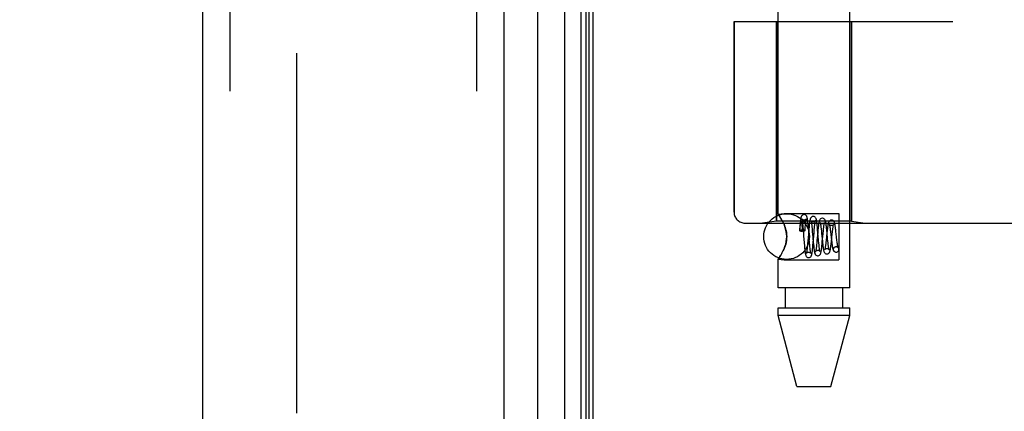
# Model space of a CAD drawing. Header units: inches. Extents: x 0 to 179, y 0 to 116.
# Tile 214 of 234: x 94.21 to 96.91, y 55.51 to 56.58. Entities that reach past the tile are written whole.
import ezdxf

# ---------------------------------------------------------------- set-up
doc = ezdxf.new("R2010")
doc.units = ezdxf.units.IN
doc.header["$LTSCALE"] = 9.842105
doc.header["$MEASUREMENT"] = 0
doc.linetypes.add('HIDDEN', pattern=[0.2, 0.1, -0.1])
doc.layers.get('0').update_dxf_attribs({"linetype": 'CONTINUOUS'})
for name, color, linetype in [('DEFAULT_2', 8, 'HIDDEN'), ('DIMENSIONS', 7, 'CONTINUOUS'), ('LEFTHAND_DOOR_ASSEMBLY', 7, 'CONTINUOUS'), ('RIGHTHAND_DOOR_ASSEMBLY', 7, 'CONTINUOUS')]:
    doc.layers.add(name, color=color, linetype=linetype)
doc.styles.get("Standard").update_dxf_attribs({"font": 'arial.ttf'})
doc.dimstyles.new('DIMSTYLE_1', dxfattribs={"dimtxt": 0.789474, "dimasz": 1.052632, "dimexe": 0.09, "dimexo": 0.07, "dimgap": 0.0375, "dimtad": 0, "dimtih": 1, "dimtoh": 1, "dimzin": 4, "dimdsep": 46, "dimtxsty": 'Standard', "dimblk": '_FILLED', "dimblk1": '_FILLED', "dimblk2": '_FILLED', "dimcen": 0.09, "dimadec": 3, "dimazin": 1, "dimtfac": 1, "dimtdec": 3, "dimtofl": 0, "dimtmove": 0, "dimatfit": 3, "dimldrblk": '_FILLED', "dimfxl": 0, "dimtolj": 1, "dimtzin": 4, "dimarcsym": 0})

# ---------------------------------------------------------------- blocks, each defined once
blk = doc.blocks.new('_FILLED')
at = {"color": 0, "linetype": 'ByBlock'}
blk.add_solid([(0, 0), (-1, 0.2), (-1, -0.2)], dxfattribs=at)
blk = doc.blocks.new('*D12')
at = {"layer": 'DIMENSIONS', "color": 2, "linetype": 'Continuous'}
for p, q in [((95.1522, 81.3753), (90.7153, 81.3753)), ((91.6627, 81.3753), (91.6627, 58.1648)), ((91.6627, 33.3753), (91.6627, 56.5859)), ((95.1632, 33.3753), (90.7153, 33.3753))]:
    blk.add_line(p, q, dxfattribs=at)
at = {"layer": 'DIMENSIONS', "color": 2, "linetype": 'Continuous', "xscale": 1.0526315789, "yscale": 1.0526315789, "zscale": 1.0526315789}
for p, rotation in [((91.6627, 81.3753), 90), ((91.6627, 33.3753), 270)]:
    blk.add_blockref('_FILLED', p, dxfattribs=dict(at, rotation=rotation))
at = {"layer": 'DIMENSIONS', "color": 2, "linetype": 'Continuous', "insert": (91.6627, 57.7701), "char_height": 0.78947, "width": 2.758756, "attachment_point": 2, "line_spacing_factor": 0.9}
blk.add_mtext('48.00', dxfattribs=at)

msp = doc.modelspace()

# ---------------------------------------------------------------- linework, layer by layer
at = {"color": 3, "linetype": 'Continuous'}
msp.add_line((95.785, 33.4793), (95.785, 81.2713), dxfattribs=at)
at = {"layer": 'DEFAULT_2', "color": 8, "linetype": 'HIDDEN'}
msp.add_line((94.9725, 80.1098), (94.9725, 34.6409), dxfattribs=at)
at = {"layer": 'LEFTHAND_DOOR_ASSEMBLY', "color": 8, "linetype": 'HIDDEN'}
for p, q in [((94.79, 80.9903), (94.79, 33.7603)), ((95.465, 80.9903), (95.465, 33.7603)), ((96.739, 58.1753), (96.739, 56.5753)), ((96.1702, 56.5753), (96.1702, 56.0541)), ((96.1702, 56.5753), (96.769, 56.5753)), ((96.286, 56.5753), (96.286, 56.0294)), ((96.492, 56.5753), (96.492, 56.0294)), ((96.286, 56.0294), (96.2485, 56.0241)), ((96.492, 56.0294), (96.286, 56.0294)), ((96.492, 56.0294), (96.5295, 56.0241)), ((96.2002, 56.0241), (98.264, 56.0241))]:
    msp.add_line(p, q, dxfattribs=at)
for centre, radius, start, end in [((96.264, 54.1002), 2.7751, 43.8884, 90), ((96.2002, 56.0541), 0.03, 180, 270)]:
    msp.add_arc(centre, radius, start, end, dxfattribs=at)
at = {"layer": 'RIGHTHAND_DOOR_ASSEMBLY', "color": 7, "linetype": 'Continuous'}
for p, q in [((95.7073, 33.71), (95.7073, 81.0407)), ((95.6321, 81.0123), (95.6321, 33.7384)), ((95.7507, 81.0318), (95.7507, 33.7189)), ((95.7643, 81.025), (95.7643, 33.7257)), ((95.7731, 81.0226), (95.7731, 33.728))]:
    msp.add_line(p, q, dxfattribs=at)
at = {"layer": 'RIGHTHAND_DOOR_ASSEMBLY', "color": 3, "linetype": 'Continuous'}
for p, q in [((94.715, 80.9903), (94.715, 33.7603)), ((95.54, 80.9903), (95.54, 33.7603))]:
    msp.add_line(p, q, dxfattribs=at)
at = {"layer": 'RIGHTHAND_DOOR_ASSEMBLY', "color": 8, "linetype": 'HIDDEN'}
for p, q in [((94.79, 80.9903), (94.79, 33.7603)), ((95.465, 80.9903), (95.465, 33.7603)), ((96.291, 56.0488), (96.291, 58.6953)), ((96.487, 55.8473), (96.487, 58.6953)), ((96.739, 58.1753), (96.739, 56.5753)), ((96.1702, 56.0541), (96.1702, 56.5753)), ((96.1702, 56.5753), (96.769, 56.5753)), ((96.286, 56.0294), (96.286, 56.5753)), ((96.492, 56.0294), (96.492, 56.5753)), ((96.286, 56.0294), (96.2485, 56.0241)), ((96.492, 56.0294), (96.286, 56.0294)), ((96.291, 56.0488), (96.307, 56.0508)), ((96.291, 56.0488), (96.2913, 56.0484)), ((96.307, 56.0508), (96.457, 56.0508)), ((96.457, 56.0508), (96.457, 55.9238)), ((96.492, 56.0294), (96.5295, 56.0241)), ((96.2002, 56.0241), (98.264, 56.0241)), ((96.3502, 56.0121), (96.3495, 56.0039)), ((96.3499, 56.0032), (96.3502, 56.0059)), ((96.3506, 56.0172), (96.3502, 56.0121)), ((96.3502, 56.0059), (96.3504, 56.0083)), ((96.3504, 56.0083), (96.3507, 56.0105)), ((96.3507, 56.0105), (96.3509, 56.0124)), ((96.3509, 56.0124), (96.3511, 56.0141)), ((96.3511, 56.0141), (96.3513, 56.0157)), ((96.356, 56.0222), (96.356, 56.0217)), ((96.356, 56.0217), (96.356, 56.0211)), ((96.356, 56.0211), (96.3561, 56.0205)), ((96.3561, 56.0205), (96.3561, 56.0197)), ((96.3561, 56.0197), (96.3562, 56.0189)), ((96.3562, 56.0189), (96.3562, 56.018)), ((96.3562, 56.018), (96.3562, 56.0169)), ((96.3562, 56.0169), (96.3562, 56.0157)), ((96.3562, 56.0157), (96.3563, 56.0144)), ((96.3563, 56.0144), (96.3563, 56.0129)), ((96.3563, 56.0129), (96.3563, 56.0104)), ((96.3563, 56.0104), (96.3563, 56.0075)), ((96.3563, 56.0075), (96.3563, 56.0041)), ((96.3563, 56.0041), (96.3563, 56.0016)), ((96.3578, 56.022), (96.3582, 56.0182)), ((96.3582, 56.0182), (96.3586, 56.0139)), ((96.3586, 56.0139), (96.3592, 56.0067)), ((96.3592, 56.0067), (96.3601, 55.9959)), ((96.3645, 56.0038), (96.3649, 56.0092)), ((96.3649, 56.0092), (96.3653, 56.0136)), ((96.3653, 56.0136), (96.3656, 56.0176)), ((96.3734, 56.0161), (96.3729, 56.0213)), ((96.3739, 56.0105), (96.3734, 56.0161)), ((96.3746, 56.0018), (96.3739, 56.0105)), ((96.375, 56.0075), (96.3745, 56.0019)), ((96.383, 56.0175), (96.3834, 56.0137)), ((96.3834, 56.0137), (96.3838, 56.0094)), ((96.3838, 56.0094), (96.3845, 56.0023)), ((96.3892, 55.9988), (96.3898, 56.0063)), ((96.3898, 56.0063), (96.3902, 56.0108)), ((96.3985, 56.0122), (96.398, 56.0174)), ((96.399, 56.0068), (96.3985, 56.0122)), ((96.4, 55.9955), (96.399, 56.0068)), ((96.3999, 56.0051), (96.3994, 55.999)), ((96.4087, 56.008), (96.4092, 56.0032)), ((96.4092, 56.0032), (96.41, 55.9953)), ((96.414, 55.9957), (96.4147, 56.0033)), ((96.424, 56.0048), (96.4234, 56.0101)), ((96.4248, 55.9963), (96.424, 56.0048)), ((96.4337, 56.0051), (96.4343, 56.0007)), ((96.4493, 56.0004), (96.4486, 56.0059)), ((96.357, 56.0016), (96.3563, 56.0016)), ((96.3613, 55.9811), (96.3622, 55.969)), ((96.3723, 55.9754), (96.3716, 55.9675)), ((96.3745, 56.0019), (96.3723, 55.9754)), ((96.3762, 55.9814), (96.3746, 56.0018)), ((96.377, 55.9707), (96.3762, 55.9814)), ((96.3861, 55.9833), (96.3871, 55.9718)), ((96.3868, 55.9706), (96.3892, 55.9988)), ((96.3972, 55.9753), (96.3967, 55.97)), ((96.3994, 55.999), (96.3972, 55.9753)), ((96.4023, 55.9692), (96.4017, 55.9764)), ((96.41, 55.9953), (96.412, 55.9749)), ((96.4119, 55.9732), (96.414, 55.9957)), ((96.4222, 55.9768), (96.4216, 55.9717)), ((96.4243, 55.9972), (96.4222, 55.9768)), ((96.4262, 55.9823), (96.4248, 55.9963)), ((96.427, 55.9747), (96.4262, 55.9823)), ((96.4368, 55.9742), (96.4389, 55.9944)), ((96.4369, 55.9776), (96.4375, 55.9724)), ((96.4389, 55.9944), (96.4395, 55.9996)), ((96.4499, 55.9945), (96.4493, 56.0004)), ((96.4509, 55.9856), (96.4499, 55.9945)), ((96.4519, 55.9772), (96.4509, 55.9856)), ((96.4525, 55.9722), (96.4519, 55.9772)), ((96.307, 55.9534), (96.3041, 55.9471)), ((96.3622, 55.969), (96.3627, 55.9632)), ((96.3627, 55.9632), (96.3632, 55.9577)), ((96.3716, 55.9675), (96.3712, 55.9627)), ((96.3777, 55.9636), (96.377, 55.9707)), ((96.3781, 55.9593), (96.3777, 55.9636)), ((96.3784, 55.9554), (96.3781, 55.9593)), ((96.3863, 55.9649), (96.3868, 55.9706)), ((96.3871, 55.9718), (96.3877, 55.9662)), ((96.3877, 55.9662), (96.3882, 55.9611)), ((96.3967, 55.97), (96.3962, 55.9652)), ((96.4028, 55.9648), (96.4023, 55.9692)), ((96.4032, 55.9608), (96.4028, 55.9648)), ((96.4114, 55.9676), (96.4119, 55.9732)), ((96.412, 55.9749), (96.4126, 55.969)), ((96.4275, 55.9701), (96.427, 55.9747)), ((96.4279, 55.9659), (96.4275, 55.9701)), ((96.4495, 55.9598), (96.4481, 55.9597)), ((96.4481, 55.9597), (96.4494, 55.9598)), ((96.291, 55.9259), (96.307, 55.9238)), ((96.291, 55.8473), (96.291, 55.9259)), ((96.2959, 55.9328), (96.2984, 55.9368)), ((96.307, 55.9238), (96.457, 55.9238)), ((96.4494, 55.9448), (96.4509, 55.945)), ((96.4495, 55.9448), (96.4509, 55.945)), ((96.487, 55.8473), (96.291, 55.8473)), ((96.3105, 55.8473), (96.3105, 55.7923)), ((96.4675, 55.8473), (96.4675, 55.7923)), ((96.291, 55.7923), (96.487, 55.7923)), ((96.291, 55.7714), (96.291, 55.7923)), ((96.487, 55.7714), (96.487, 55.7923)), ((96.487, 55.7714), (96.291, 55.7714)), ((96.3425, 55.5773), (96.291, 55.7714)), ((96.4355, 55.5773), (96.487, 55.7714)), ((96.3425, 55.5773), (96.4355, 55.5773))]:
    msp.add_line(p, q, dxfattribs=at)
for points in [[(96.307, 56.0213), (96.3041, 56.0276), (96.3012, 56.0331), (96.2984, 56.0379), (96.2959, 56.0419), (96.2938, 56.0449), (96.2923, 56.0471), (96.2913, 56.0484)], [(96.3619, 56.0474), (96.3611, 56.0473), (96.3592, 56.0468), (96.3576, 56.046), (96.3563, 56.0449), (96.3553, 56.0438), (96.3547, 56.0427), (96.3543, 56.0418), (96.354, 56.0409), (96.3537, 56.04), (96.3534, 56.0391), (96.3532, 56.038), (96.353, 56.037), (96.3528, 56.0358), (96.3526, 56.0344), (96.3524, 56.033), (96.3521, 56.0315), (96.3519, 56.0298), (96.3517, 56.028), (96.3515, 56.0261), (96.3513, 56.024), (96.3511, 56.0219), (96.3506, 56.0172)], [(96.3619, 56.0324), (96.3608, 56.0325), (96.3593, 56.0329), (96.358, 56.0336), (96.357, 56.0344), (96.3564, 56.0351), (96.356, 56.0356), (96.3558, 56.036), (96.3558, 56.036)], [(96.3558, 56.036), (96.3558, 56.036), (96.3558, 56.0359), (96.3559, 56.0357), (96.356, 56.0352), (96.3561, 56.0346), (96.3563, 56.0339), (96.3564, 56.0331), (96.3566, 56.0321), (96.3568, 56.031), (96.3569, 56.0298), (96.3571, 56.0285), (96.3573, 56.027), (96.3575, 56.0255), (96.3576, 56.0238), (96.3578, 56.022)], [(96.3729, 56.0213), (96.3726, 56.0237), (96.3724, 56.026), (96.3722, 56.0281), (96.3719, 56.0301), (96.3717, 56.0319), (96.3714, 56.0336), (96.3712, 56.0351), (96.371, 56.0364), (96.3707, 56.0377), (96.3705, 56.0388), (96.3702, 56.0398), (96.37, 56.0408), (96.3696, 56.0417), (96.3692, 56.0427), (96.3686, 56.0438), (96.3676, 56.0449), (96.3663, 56.046), (96.3646, 56.0468), (96.3628, 56.0473), (96.3619, 56.0474)], [(96.368, 56.0359), (96.3681, 56.036), (96.3681, 56.0361), (96.368, 56.0359), (96.3679, 56.0356), (96.3674, 56.035), (96.3667, 56.0342), (96.3656, 56.0334), (96.3642, 56.0327), (96.3626, 56.0324), (96.3619, 56.0324)], [(96.3656, 56.0176), (96.366, 56.0214), (96.3662, 56.0232), (96.3664, 56.0248), (96.3665, 56.0264), (96.3667, 56.0278), (96.3669, 56.0292), (96.367, 56.0304), (96.3672, 56.0316), (96.3674, 56.0326), (96.3675, 56.0335), (96.3677, 56.0342), (96.3678, 56.0349), (96.3679, 56.0354), (96.368, 56.0358), (96.368, 56.0359)], [(96.3869, 56.0424), (96.386, 56.0423), (96.384, 56.0418), (96.3823, 56.0408), (96.381, 56.0396), (96.3801, 56.0385), (96.3795, 56.0374), (96.3791, 56.0364), (96.3787, 56.0354), (96.3784, 56.0343), (96.3782, 56.0332), (96.3779, 56.032), (96.3777, 56.0307), (96.3774, 56.0293), (96.3772, 56.0277), (96.3769, 56.026), (96.3767, 56.0241), (96.3765, 56.0221), (96.3762, 56.02), (96.376, 56.0177), (96.3757, 56.0154), (96.3755, 56.0129), (96.375, 56.0075)], [(96.3869, 56.0274), (96.3858, 56.0274), (96.3844, 56.0279), (96.3831, 56.0285), (96.3821, 56.0292), (96.3815, 56.0299), (96.3811, 56.0305), (96.3809, 56.0308), (96.3809, 56.0309)], [(96.3809, 56.0309), (96.3809, 56.0309), (96.3809, 56.0308), (96.381, 56.0305), (96.3811, 56.03), (96.3813, 56.0293), (96.3814, 56.0285), (96.3816, 56.0276), (96.3818, 56.0265), (96.382, 56.0253), (96.3822, 56.024), (96.3824, 56.0225), (96.3826, 56.021), (96.3828, 56.0193), (96.383, 56.0175)], [(96.398, 56.0174), (96.3977, 56.0198), (96.3974, 56.0221), (96.3972, 56.0242), (96.3969, 56.0262), (96.3966, 56.028), (96.3964, 56.0297), (96.3961, 56.0311), (96.3959, 56.0325), (96.3956, 56.0337), (96.3953, 56.0347), (96.395, 56.0358), (96.3946, 56.0367), (96.3942, 56.0378), (96.3935, 56.0389), (96.3925, 56.04), (96.3912, 56.0411), (96.3895, 56.0419), (96.3877, 56.0423), (96.3869, 56.0424)], [(96.3929, 56.0305), (96.3929, 56.0308), (96.393, 56.0309), (96.393, 56.0309), (96.3928, 56.0306), (96.3924, 56.03), (96.3917, 56.0293), (96.3906, 56.0284), (96.3892, 56.0278), (96.3876, 56.0274), (96.3869, 56.0274)], [(96.3902, 56.0108), (96.3907, 56.015), (96.3909, 56.017), (96.3911, 56.0188), (96.3913, 56.0205), (96.3915, 56.0221), (96.3917, 56.0236), (96.3918, 56.025), (96.392, 56.0262), (96.3922, 56.0274), (96.3924, 56.0284), (96.3926, 56.0292), (96.3927, 56.0299), (96.3928, 56.0304), (96.3929, 56.0305)], [(96.4119, 56.0374), (96.411, 56.0373), (96.409, 56.0368), (96.4073, 56.0358), (96.4059, 56.0346), (96.405, 56.0334), (96.4044, 56.0323), (96.404, 56.0312), (96.4036, 56.0301), (96.4032, 56.0289), (96.4029, 56.0276), (96.4026, 56.0261), (96.4023, 56.0244), (96.402, 56.0226), (96.4017, 56.0206), (96.4014, 56.0184), (96.4011, 56.016), (96.4008, 56.0135), (96.4005, 56.0108), (96.3999, 56.0051)], [(96.4234, 56.0101), (96.4232, 56.0126), (96.4229, 56.015), (96.4226, 56.0173), (96.4223, 56.0194), (96.422, 56.0214), (96.4217, 56.0233), (96.4214, 56.0249), (96.4211, 56.0265), (96.4209, 56.0278), (96.4206, 56.0291), (96.4202, 56.0302), (96.4198, 56.0313), (96.4194, 56.0324), (96.4187, 56.0336), (96.4177, 56.0348), (96.4164, 56.0359), (96.4147, 56.0368), (96.4128, 56.0373), (96.4119, 56.0374)], [(96.4369, 56.0324), (96.436, 56.0323), (96.434, 56.0318), (96.4323, 56.0308), (96.4309, 56.0296), (96.43, 56.0284), (96.4293, 56.0272), (96.4288, 56.0261), (96.4284, 56.0249), (96.4281, 56.0237), (96.4278, 56.0223), (96.4274, 56.0208), (96.4271, 56.0191), (96.4268, 56.0173), (96.4265, 56.0153), (96.4262, 56.0131), (96.4259, 56.0108), (96.4256, 56.0083), (96.4252, 56.0057), (96.4249, 56.0029), (96.4243, 55.9972)], [(96.4486, 56.0059), (96.4483, 56.0085), (96.448, 56.0109), (96.4477, 56.0131), (96.4474, 56.0153), (96.447, 56.0172), (96.4467, 56.019), (96.4464, 56.0206), (96.4461, 56.022), (96.4458, 56.0233), (96.4455, 56.0245), (96.4452, 56.0256), (96.4448, 56.0266), (96.4443, 56.0277), (96.4436, 56.0288), (96.4426, 56.03), (96.4412, 56.0311), (96.4395, 56.0319), (96.4377, 56.0323), (96.4369, 56.0324)], [(96.307, 56.0213), (96.3087, 56.017), (96.3102, 56.0126), (96.3115, 56.008), (96.3127, 56.0032), (96.3136, 55.9981), (96.3142, 55.9928), (96.3143, 55.9874), (96.3142, 55.982), (96.3136, 55.9767), (96.3127, 55.9715), (96.3116, 55.9667), (96.3102, 55.9621), (96.3087, 55.9577), (96.307, 55.9534)], [(96.307, 55.9534), (96.3095, 55.96), (96.3116, 55.9668), (96.3131, 55.9736), (96.314, 55.9806), (96.3143, 55.9875), (96.314, 55.9944), (96.3131, 56.0012), (96.3115, 56.008), (96.3095, 56.0147), (96.307, 56.0213)], [(96.3495, 56.0039), (96.3496, 56.0042), (96.3501, 56.0048), (96.3509, 56.0052), (96.3521, 56.0056), (96.3536, 56.0059), (96.3552, 56.0061), (96.357, 56.0062)], [(96.3499, 56.0032), (96.3495, 56.0037), (96.3495, 56.0039)], [(96.3499, 56.0032), (96.3515, 56.0028), (96.3532, 56.0024), (96.3547, 56.002), (96.3563, 56.0016)], [(96.3513, 56.0157), (96.3515, 56.0171), (96.3516, 56.0177), (96.3517, 56.0183), (96.3518, 56.0188), (96.3519, 56.0194), (96.352, 56.0198), (96.3521, 56.0203), (96.3521, 56.0207), (96.3522, 56.0212), (96.3523, 56.0215), (96.3524, 56.0219), (96.3524, 56.0223), (96.3525, 56.0226), (96.3526, 56.0229), (96.3526, 56.0232), (96.3527, 56.0235), (96.3528, 56.0237), (96.3528, 56.024), (96.3529, 56.0242), (96.353, 56.0245), (96.353, 56.0247), (96.3531, 56.0249), (96.3532, 56.0251), (96.3532, 56.0253), (96.3533, 56.0255), (96.3533, 56.0257), (96.3534, 56.0258), (96.3535, 56.026), (96.3535, 56.0262), (96.3536, 56.0263), (96.3537, 56.0265), (96.3538, 56.0266), (96.3538, 56.0267), (96.3539, 56.0269), (96.354, 56.027), (96.354, 56.0271), (96.3541, 56.0272), (96.3542, 56.0272), (96.3543, 56.0273), (96.3544, 56.0274), (96.3545, 56.0274), (96.3546, 56.0274), (96.3547, 56.0274), (96.3548, 56.0273), (96.355, 56.0271), (96.3551, 56.027), (96.3552, 56.0268), (96.3553, 56.0266), (96.3553, 56.0264), (96.3554, 56.0263), (96.3554, 56.0261), (96.3555, 56.026), (96.3555, 56.0258), (96.3555, 56.0257), (96.3555, 56.0256), (96.3556, 56.0254), (96.3556, 56.0253), (96.3556, 56.0252), (96.3556, 56.0251), (96.3557, 56.0249), (96.3557, 56.0248), (96.3557, 56.0247), (96.3557, 56.0245), (96.3557, 56.0244), (96.3558, 56.0243), (96.3558, 56.0241), (96.3558, 56.024), (96.3558, 56.0238), (96.3558, 56.0236), (96.3559, 56.0235), (96.3559, 56.0233), (96.3559, 56.0231), (96.3559, 56.0229), (96.3559, 56.0227), (96.356, 56.0225), (96.356, 56.0222)], [(96.357, 56.0062), (96.359, 56.0061), (96.3607, 56.0059), (96.3623, 56.0055), (96.3635, 56.005), (96.3642, 56.0045), (96.3645, 56.0039), (96.3645, 56.0038)], [(96.3645, 56.0038), (96.3642, 56.0033), (96.3635, 56.0027), (96.3623, 56.0022), (96.3607, 56.0019), (96.359, 56.0017), (96.357, 56.0016)], [(96.3845, 56.0023), (96.3854, 55.9918), (96.3856, 55.989), (96.3861, 55.9833)], [(96.4119, 56.0224), (96.4109, 56.0224), (96.4094, 56.0228), (96.4082, 56.0235), (96.4072, 56.0242), (96.4066, 56.0249), (96.4062, 56.0254), (96.406, 56.0257), (96.406, 56.0258)], [(96.406, 56.0258), (96.406, 56.0258), (96.406, 56.0256), (96.4061, 56.0252), (96.4063, 56.0247), (96.4065, 56.0239), (96.4066, 56.023), (96.4068, 56.0219), (96.4071, 56.0207), (96.4073, 56.0193), (96.4075, 56.0178), (96.4077, 56.0161), (96.408, 56.0142), (96.4082, 56.0123), (96.4085, 56.0102), (96.4087, 56.008)], [(96.4177, 56.0253), (96.4178, 56.0256), (96.4179, 56.0258), (96.4179, 56.0258), (96.4177, 56.0255), (96.4173, 56.0249), (96.4166, 56.0241), (96.4154, 56.0233), (96.414, 56.0227), (96.4125, 56.0224), (96.4119, 56.0224)], [(96.4147, 56.0033), (96.4152, 56.0079), (96.4154, 56.01), (96.4156, 56.012), (96.4159, 56.014), (96.4161, 56.0158), (96.4163, 56.0174), (96.4165, 56.019), (96.4167, 56.0204), (96.417, 56.0217), (96.4172, 56.0228), (96.4173, 56.0238), (96.4175, 56.0246), (96.4177, 56.0252), (96.4177, 56.0253)], [(96.4369, 56.0174), (96.4363, 56.0174), (96.4348, 56.0177), (96.4334, 56.0183), (96.4324, 56.0191), (96.4317, 56.0197), (96.4313, 56.0203), (96.4311, 56.0206), (96.4311, 56.0206)], [(96.4311, 56.0206), (96.4312, 56.0205), (96.4313, 56.0201), (96.4314, 56.0195), (96.4316, 56.0187), (96.4318, 56.0178), (96.432, 56.0167), (96.4323, 56.0154), (96.4325, 56.014), (96.4327, 56.0125), (96.433, 56.0108), (96.4332, 56.009), (96.4335, 56.0071), (96.4337, 56.0051)], [(96.4425, 56.02), (96.4426, 56.0203), (96.4427, 56.0206), (96.4427, 56.0207), (96.4426, 56.0204), (96.4422, 56.0199), (96.4415, 56.0191), (96.4403, 56.0183), (96.4389, 56.0177), (96.4375, 56.0174), (96.4369, 56.0174)], [(96.4395, 55.9996), (96.4401, 56.0044), (96.4403, 56.0066), (96.4406, 56.0086), (96.4408, 56.0106), (96.4411, 56.0124), (96.4413, 56.014), (96.4416, 56.0155), (96.4418, 56.0168), (96.442, 56.018), (96.4423, 56.019), (96.4424, 56.0198), (96.4425, 56.02)], [(96.3601, 55.9959), (96.3608, 55.9871), (96.3613, 55.9811)], [(96.4017, 55.9764), (96.4005, 55.9898), (96.4, 55.9955)], [(96.4343, 56.0007), (96.4351, 55.9935), (96.4354, 55.9909)], [(96.4354, 55.9909), (96.436, 55.9857), (96.4369, 55.9776)], [(96.3012, 55.9416), (96.3041, 55.9471), (96.307, 55.9534)], [(96.3632, 55.9577), (96.3635, 55.9551), (96.3637, 55.9527), (96.364, 55.9504), (96.3642, 55.9483), (96.3645, 55.9464), (96.3647, 55.9446), (96.365, 55.943), (96.3652, 55.9415), (96.3655, 55.9402), (96.3657, 55.9389), (96.366, 55.9379), (96.3663, 55.9368), (96.3666, 55.9358), (96.367, 55.9348), (96.3676, 55.9338), (96.3685, 55.9326), (96.3698, 55.9314), (96.3715, 55.9304), (96.3735, 55.9299), (96.3744, 55.9298)], [(96.3712, 55.9627), (96.3707, 55.9583), (96.3705, 55.9563), (96.3703, 55.9544), (96.3701, 55.9526), (96.3699, 55.9509), (96.3697, 55.9493), (96.3696, 55.9479), (96.3694, 55.9466), (96.3692, 55.9454), (96.369, 55.9443), (96.3688, 55.9434), (96.3687, 55.9427), (96.3686, 55.942), (96.3684, 55.9416), (96.3684, 55.9415)], [(96.3744, 55.9298), (96.3752, 55.9299), (96.377, 55.9303), (96.3787, 55.9311), (96.38, 55.9322), (96.381, 55.9333), (96.3816, 55.9344), (96.3821, 55.9354), (96.3825, 55.9364), (96.3828, 55.9374), (96.383, 55.9384), (96.3833, 55.9396), (96.3835, 55.9409), (96.3838, 55.9424), (96.3841, 55.944), (96.3843, 55.9458), (96.3846, 55.9477), (96.3848, 55.9498), (96.3851, 55.952), (96.3853, 55.9544), (96.3856, 55.9569), (96.3858, 55.9595), (96.3863, 55.9649)], [(96.3805, 55.9412), (96.3805, 55.9412), (96.3804, 55.9415), (96.3803, 55.9419), (96.3802, 55.9425), (96.3801, 55.9432), (96.3799, 55.944), (96.3797, 55.945), (96.3796, 55.9461), (96.3794, 55.9474), (96.3792, 55.9487), (96.379, 55.9502), (96.3788, 55.9518), (96.3786, 55.9535), (96.3784, 55.9554)], [(96.3882, 55.9611), (96.3885, 55.9587), (96.3887, 55.9564), (96.389, 55.9542), (96.3892, 55.9522), (96.3895, 55.9503), (96.3898, 55.9486), (96.39, 55.947), (96.3903, 55.9455), (96.3906, 55.9442), (96.3909, 55.943), (96.3912, 55.9419), (96.3915, 55.9409), (96.392, 55.9399), (96.3926, 55.9387), (96.3935, 55.9376), (96.3948, 55.9364), (96.3965, 55.9354), (96.3985, 55.9349), (96.3994, 55.9348)], [(96.3936, 55.947), (96.3935, 55.9467), (96.3934, 55.9464), (96.3934, 55.9463), (96.3935, 55.9465), (96.3937, 55.9469), (96.3943, 55.9476), (96.3952, 55.9484), (96.3966, 55.9492), (96.3982, 55.9497), (96.3994, 55.9498)], [(96.3962, 55.9652), (96.3957, 55.9608), (96.3955, 55.9588), (96.3952, 55.9569), (96.395, 55.9552), (96.3948, 55.9536), (96.3946, 55.9521), (96.3944, 55.9508), (96.3942, 55.9497), (96.394, 55.9487), (96.3938, 55.9478), (96.3937, 55.9472), (96.3936, 55.947)], [(96.3994, 55.9348), (96.4002, 55.9349), (96.402, 55.9353), (96.4037, 55.9361), (96.405, 55.9372), (96.406, 55.9383), (96.4067, 55.9395), (96.4072, 55.9405), (96.4076, 55.9416), (96.4079, 55.9427), (96.4082, 55.9439), (96.4085, 55.9453), (96.4088, 55.9468), (96.4091, 55.9485), (96.4094, 55.9504), (96.4097, 55.9525), (96.41, 55.9547), (96.4102, 55.957), (96.4105, 55.9595), (96.4108, 55.9621), (96.4114, 55.9676)], [(96.3994, 55.9498), (96.4004, 55.9498), (96.4021, 55.9493), (96.4035, 55.9485), (96.4045, 55.9476), (96.4051, 55.9469), (96.4054, 55.9465), (96.4054, 55.9463), (96.4054, 55.9463)], [(96.4054, 55.9463), (96.4054, 55.9464), (96.4053, 55.9466), (96.4052, 55.947), (96.4051, 55.9476), (96.4049, 55.9484), (96.4048, 55.9492), (96.4046, 55.9502), (96.4044, 55.9514), (96.4042, 55.9527), (96.404, 55.9541), (96.4038, 55.9556), (96.4036, 55.9572), (96.4034, 55.959), (96.4032, 55.9608)], [(96.4126, 55.969), (96.4129, 55.9662), (96.4133, 55.9634), (96.4136, 55.9608), (96.4139, 55.9583), (96.4142, 55.956), (96.4146, 55.9539), (96.4149, 55.952), (96.4152, 55.9503), (96.4156, 55.9487), (96.416, 55.9474), (96.4164, 55.9461), (96.4169, 55.9449), (96.4175, 55.9437), (96.4185, 55.9426), (96.4198, 55.9414), (96.4215, 55.9404), (96.4234, 55.9399), (96.4244, 55.9398)], [(96.4187, 55.952), (96.4186, 55.9518), (96.4185, 55.9515), (96.4185, 55.9515), (96.4187, 55.9517), (96.419, 55.9522), (96.4196, 55.9529), (96.4206, 55.9537), (96.4218, 55.9543), (96.4233, 55.9547), (96.4244, 55.9548)], [(96.4216, 55.9717), (96.4211, 55.9669), (96.4208, 55.9648), (96.4206, 55.9628), (96.4203, 55.9609), (96.4201, 55.9592), (96.4198, 55.9576), (96.4196, 55.9562), (96.4194, 55.9549), (96.4191, 55.9538), (96.4189, 55.9529), (96.4188, 55.9522), (96.4187, 55.952)], [(96.4244, 55.9398), (96.4252, 55.9399), (96.4271, 55.9403), (96.4288, 55.9412), (96.4301, 55.9423), (96.4311, 55.9435), (96.4318, 55.9446), (96.4323, 55.9457), (96.4327, 55.9468), (96.4331, 55.948), (96.4334, 55.9493), (96.4337, 55.9507), (96.434, 55.9523), (96.4343, 55.9541), (96.4346, 55.956), (96.4349, 55.9582), (96.4353, 55.9605), (96.4356, 55.963), (96.4359, 55.9656), (96.4362, 55.9684), (96.4368, 55.9742)], [(96.4244, 55.9548), (96.4254, 55.9548), (96.4271, 55.9543), (96.4285, 55.9535), (96.4295, 55.9526), (96.43, 55.9519), (96.4302, 55.9516)], [(96.4302, 55.9516), (96.4303, 55.9515), (96.4303, 55.9514), (96.4303, 55.9516), (96.4302, 55.9519), (96.43, 55.9524), (96.4299, 55.9531), (96.4297, 55.954), (96.4295, 55.955), (96.4293, 55.9562), (96.4291, 55.9575), (96.4288, 55.9589), (96.4286, 55.9605), (96.4284, 55.9622), (96.4282, 55.964), (96.4279, 55.9659)], [(96.4375, 55.9724), (96.4378, 55.9699), (96.4381, 55.9674), (96.4384, 55.9651), (96.4387, 55.9628), (96.4391, 55.9607), (96.4394, 55.9588), (96.4397, 55.957), (96.4401, 55.9553), (96.4405, 55.9538), (96.4408, 55.9525), (96.4413, 55.9512), (96.4418, 55.95), (96.4425, 55.9488), (96.4434, 55.9476), (96.4448, 55.9463), (96.4466, 55.9454), (96.4485, 55.9449), (96.4494, 55.9448)], [(96.4481, 55.9597), (96.4475, 55.9595), (96.4458, 55.9588), (96.4442, 55.9576), (96.443, 55.9561), (96.4423, 55.9543), (96.442, 55.9523), (96.4423, 55.9504), (96.443, 55.9486), (96.4442, 55.9471), (96.4458, 55.9459), (96.4475, 55.9451), (96.4495, 55.9448)], [(96.4494, 55.9598), (96.4503, 55.9598), (96.4519, 55.9593), (96.4533, 55.9586), (96.4543, 55.9578), (96.4548, 55.9571), (96.455, 55.9568)], [(96.4509, 55.945), (96.4515, 55.9451), (96.4532, 55.9459), (96.4548, 55.9471), (96.456, 55.9486), (96.4567, 55.9504), (96.457, 55.9523), (96.4567, 55.9543), (96.456, 55.9561), (96.4548, 55.9576), (96.4532, 55.9588), (96.4515, 55.9595), (96.4495, 55.9598)], [(96.455, 55.9568), (96.4551, 55.9567), (96.4552, 55.9566), (96.4551, 55.9567), (96.455, 55.9571), (96.4548, 55.9578), (96.4546, 55.9586), (96.4544, 55.9597), (96.4541, 55.9609), (96.4539, 55.9624), (96.4536, 55.964), (96.4533, 55.9658), (96.453, 55.9678), (96.4527, 55.9699), (96.4525, 55.9722)], [(96.291, 55.9259), (96.2913, 55.9263), (96.2923, 55.9276)], [(96.3012, 55.9416), (96.2984, 55.9368), (96.2959, 55.9328), (96.2938, 55.9298), (96.2923, 55.9276), (96.2913, 55.9263)], [(96.3684, 55.9415), (96.3684, 55.9413), (96.3683, 55.9412), (96.3684, 55.9413), (96.3685, 55.9416), (96.3689, 55.9422), (96.3696, 55.9429), (96.3706, 55.9437), (96.3719, 55.9443), (96.3734, 55.9448), (96.3744, 55.9448)], [(96.3744, 55.9448), (96.3754, 55.9448), (96.3772, 55.9442), (96.3787, 55.9434), (96.3797, 55.9425), (96.3802, 55.9418), (96.3805, 55.9413), (96.3805, 55.9412), (96.3805, 55.9412)]]:
    msp.add_lwpolyline(points, dxfattribs=at)
msp.add_circle((96.314, 55.9873), 0.0625, dxfattribs=at)
for centre, radius, start, end in [((96.264, 54.1002), 2.7751, 43.8884, 90), ((96.2002, 56.0541), 0.03, 180, 270)]:
    msp.add_arc(centre, radius, start, end, dxfattribs=at)

# ---------------------------------------------------------------- dimensions: what is measured, and where the dimension line sits
at = {"layer": 'DIMENSIONS', "color": 2, "linetype": 'Continuous'}
dim = msp.add_linear_dim(base=(91.6627, 81.3753), p1=(95.2332, 33.3753), p2=(95.2222, 81.3753), angle=90, dimstyle='DIMSTYLE_1', dxfattribs=at)
dim.commit()
dim.dimension.update_dxf_attribs({"geometry": '*D12', "text_midpoint": (91.6419, 57.3709), "dimtype": 160})

doc.saveas('drawing.dxf')
